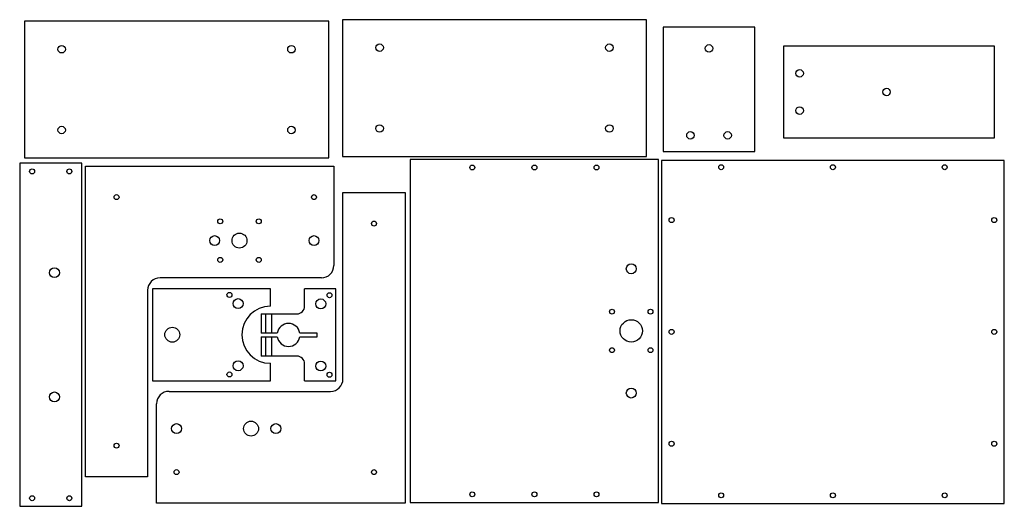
# Model space of a CAD drawing. Header units: millimetres. Extents: x 4 to 797, y 3 to 395.
import ezdxf
from ezdxf.lldxf.tags import DXFTag

# ---------------------------------------------------------------- set-up
doc = ezdxf.new("R2010")
doc.units = ezdxf.units.MM
for name, color, linetype in [('$TD_AUDIT_GENERATED_(3F)', 7, 'Continuous'), ('BASE', 7, 'Continuous'), ('FRONTAL', 7, 'Continuous'), ('LATERAL_DCHO', 7, 'Continuous'), ('LATERAL_IZDO', 7, 'Continuous'), ('MESA_SUPERIOR', 7, 'Continuous'), ('MESA_VCAL1', 7, 'Continuous'), ('MESA_VCAL2', 7, 'Continuous'), ('MESA_VCAL_INF', 7, 'Continuous'), ('MESA_VCAL_SUP', 7, 'Continuous'), ('TRASERA', 7, 'Continuous')]:
    doc.layers.add(name, color=color, linetype=linetype)
tags = doc.linetypes.add('HIDDEN2', pattern=[4.7625, 3.175, -1.5875]).pattern_tags.tags
tags[6:7] = [DXFTag(74, 4), DXFTag(75, 0), DXFTag(340, '0'), DXFTag(46, 0.0), DXFTag(50, 0.0), DXFTag(44, 0.0), DXFTag(45, 0.0)]
tags[4:5] = [DXFTag(74, 4), DXFTag(75, 0), DXFTag(340, '0'), DXFTag(46, 0.0), DXFTag(50, 0.0), DXFTag(44, 0.0), DXFTag(45, 0.0)]

# ---------------------------------------------------------------- blocks, each defined once
blk = doc.blocks.new('SE')
at = {"layer": 'MESA_VCAL_INF', "color": 7, "linetype": 'Continuous'}
for p, q in [((258.4, 178.07), (233.4, 178.07)), ((233.4, 164.31), (233.4, 178.07)), ((258.4, 104.07), (258.4, 178.07)), ((198.4, 158.07), (198.4, 142.57)), ((198.4, 158.07), (227.16, 158.07)), ((211.27, 142.57), (198.4, 142.57)), ((198.4, 139.57), (198.4, 124.07)), ((198.4, 139.57), (211.27, 139.57)), ((243.4, 142.57), (229.53, 142.57)), ((229.53, 139.57), (243.4, 139.57)), ((243.4, 139.57), (243.4, 142.57)), ((227.16, 124.07), (198.4, 124.07)), ((233.4, 104.07), (233.4, 117.83)), ((233.4, 104.07), (258.4, 104.07))]:
    blk.add_line(p, q, dxfattribs=at)
at = {"layer": 'MESA_VCAL_INF', "color": 7, "linetype": 'HIDDEN2'}
for p, q in [((201.9, 158.07), (201.9, 142.57)), ((206.9, 142.57), (206.9, 158.07)), ((201.9, 139.57), (201.9, 124.07)), ((206.9, 124.07), (206.9, 139.57))]:
    blk.add_line(p, q, dxfattribs=at)
at = {"layer": 'MESA_VCAL_INF', "color": 7, "linetype": 'Continuous'}
for centre, radius in [((253.4, 173.07), 2), ((246.4, 166.07), 4), ((246.4, 116.07), 4), ((253.4, 109.07), 2)]:
    blk.add_circle(centre, radius, dxfattribs=at)
for centre, radius, start, end in [((227.16, 164.31), 6.24, 270, 360), ((220.4, 141.07), 9.25, 9.33242, 170.66758), ((220.4, 141.07), 9.25, 189.33242, 350.66758), ((227.16, 117.83), 6.24, 0, 90)]:
    blk.add_arc(centre, radius, start, end, dxfattribs=at)
blk = doc.blocks.new('SE1')
at = {"layer": 'MESA_VCAL_SUP', "color": 7, "linetype": 'Continuous'}
for p, q in [((205.83, 178.27), (110.83, 178.27)), ((110.83, 178.27), (110.83, 104.27)), ((205.83, 164.27), (205.83, 178.27)), ((205.83, 104.27), (205.83, 118.27)), ((110.83, 104.27), (205.83, 104.27))]:
    blk.add_line(p, q, dxfattribs=at)
for centre, radius in [((172.83, 173.27), 2), ((179.83, 166.27), 4), ((126.83, 141.27), 6), ((179.83, 116.27), 4), ((172.83, 109.27), 2)]:
    blk.add_circle(centre, radius, dxfattribs=at)
blk.add_arc((205.83, 141.27), 23, 90, 270, dxfattribs=at)
blk = doc.blocks.new('SE2')
at = {"layer": 'MESA_VCAL1', "color": 7, "linetype": 'Continuous'}
for p, q in [((788.95, 373.58), (618.95, 373.58)), ((618.95, 373.58), (618.95, 299.58)), ((788.95, 299.58), (788.95, 373.58)), ((618.95, 299.58), (788.95, 299.58))]:
    blk.add_line(p, q, dxfattribs=at)
for centre in [(631.95, 351.58), (701.95, 336.58), (631.95, 321.58)]:
    blk.add_circle(centre, 3, dxfattribs=at)
blk = doc.blocks.new('SE3')
at = {"layer": 'MESA_VCAL2', "color": 7, "linetype": 'Continuous'}
for p, q in [((596.01, 388.68), (522.01, 388.68)), ((522.01, 388.68), (522.01, 288.68)), ((596.01, 288.68), (596.01, 388.68)), ((522.01, 288.68), (596.01, 288.68))]:
    blk.add_line(p, q, dxfattribs=at)
for centre in [(559.01, 371.68), (544.01, 301.68), (574.01, 301.68)]:
    blk.add_circle(centre, 3, dxfattribs=at)
blk = doc.blocks.new('SE4')
at = {"layer": 'LATERAL_DCHO', "color": 7, "linetype": 'Continuous'}
for p, q in [((264.24, 255.69), (314.24, 255.69)), ((264.24, 105.69), (264.24, 255.69)), ((314.24, 255.69), (314.24, 5.69)), ((124.24, 95.69), (254.24, 95.69)), ((114.24, 5.69), (114.24, 85.69)), ((314.24, 5.69), (114.24, 5.69))]:
    blk.add_line(p, q, dxfattribs=at)
for centre, radius in [((289.24, 230.69), 2), ((190.24, 65.69), 6), ((130.24, 65.69), 4), ((210.24, 65.69), 4), ((130.24, 30.69), 2), ((289.24, 30.69), 2)]:
    blk.add_circle(centre, radius, dxfattribs=at)
for centre, start, end in [((254.24, 105.69), 270, 0), ((124.24, 85.69), 90, 180)]:
    blk.add_arc(centre, 10, start, end, dxfattribs=at)
blk = doc.blocks.new('SE5')
at = {"layer": 'FRONTAL', "color": 7, "linetype": 'Continuous'}
for p, q in [((53.95, 279.19), (3.95, 279.19)), ((3.95, 279.19), (3.95, 3.19)), ((53.95, 3.19), (53.95, 279.19)), ((3.95, 3.19), (53.95, 3.19))]:
    blk.add_line(p, q, dxfattribs=at)
for centre, radius in [((13.95, 272.69), 2), ((43.95, 272.69), 2), ((31.95, 191.19), 4), ((31.95, 91.19), 4), ((13.95, 9.69), 2), ((43.95, 9.69), 2)]:
    blk.add_circle(centre, radius, dxfattribs=at)
blk = doc.blocks.new('SE6')
at = {"layer": 'TRASERA', "color": 7, "linetype": 'Continuous'}
for p, q in [((518.39, 282.32), (318.39, 282.32)), ((318.39, 282.32), (318.39, 6.32)), ((518.39, 6.32), (518.39, 282.32)), ((318.39, 6.32), (518.39, 6.32))]:
    blk.add_line(p, q, dxfattribs=at)
for centre, radius in [((368.39, 275.82), 2), ((418.39, 275.82), 2), ((468.39, 275.82), 2), ((496.39, 194.32), 4), ((480.89, 159.82), 2), ((511.89, 159.82), 2), ((496.39, 144.32), 9), ((480.89, 128.82), 2), ((511.89, 128.82), 2), ((496.39, 94.32), 4), ((368.39, 12.82), 2), ((418.39, 12.82), 2), ((468.39, 12.82), 2)]:
    blk.add_circle(centre, radius, dxfattribs=at)
blk = doc.blocks.new('SE7')
at = {"layer": 'MESA_SUPERIOR', "color": 7, "linetype": 'Continuous'}
for p, q in [((252.75, 393.47), (7.75, 393.47)), ((7.75, 393.47), (7.75, 283.47)), ((252.75, 283.47), (252.75, 393.47)), ((7.75, 283.47), (252.75, 283.47))]:
    blk.add_line(p, q, dxfattribs=at)
for centre in [(37.75, 370.97), (222.75, 370.97), (37.75, 305.97), (222.75, 305.97)]:
    blk.add_circle(centre, 3, dxfattribs=at)
blk = doc.blocks.new('SE8')
at = {"layer": 'MESA_SUPERIOR', "color": 7, "linetype": 'Continuous'}
for p, q in [((508.77, 394.75), (263.77, 394.75)), ((263.77, 394.75), (263.77, 284.75)), ((508.77, 284.75), (508.77, 394.75)), ((263.77, 284.75), (508.77, 284.75))]:
    blk.add_line(p, q, dxfattribs=at)
for centre in [(293.77, 372.25), (478.77, 372.25), (293.77, 307.25), (478.77, 307.25)]:
    blk.add_circle(centre, 3, dxfattribs=at)
blk = doc.blocks.new('SE9')
at = {"layer": 'BASE', "color": 7, "linetype": 'Continuous'}
for p, q in [((796.77, 281.53), (520.77, 281.53)), ((520.77, 281.53), (520.77, 5.53)), ((796.77, 5.53), (796.77, 281.53)), ((520.77, 5.53), (796.77, 5.53))]:
    blk.add_line(p, q, dxfattribs=at)
for centre in [(568.77, 276.03), (658.77, 276.03), (748.77, 276.03), (528.87, 233.53), (788.67, 233.53), (528.87, 143.53), (788.67, 143.53), (528.87, 53.53), (788.67, 53.53), (568.77, 12.03), (658.77, 12.03), (748.77, 12.03)]:
    blk.add_circle(centre, 2, dxfattribs=at)
blk = doc.blocks.new('SE10')
at = {"layer": 'LATERAL_IZDO', "color": 7, "linetype": 'Continuous'}
for p, q in [((56.94, 277), (256.94, 277)), ((56.94, 27), (56.94, 277)), ((256.94, 277), (256.94, 197)), ((246.94, 187), (116.94, 187)), ((106.94, 177), (106.94, 27)), ((106.94, 27), (56.94, 27))]:
    blk.add_line(p, q, dxfattribs=at)
for centre, radius in [((81.94, 252), 2), ((240.94, 252), 2), ((165.44, 232.5), 2), ((196.44, 232.5), 2), ((180.94, 217), 6), ((160.94, 217), 4), ((240.94, 217), 4), ((165.44, 201.5), 2), ((196.44, 201.5), 2), ((81.94, 52), 2)]:
    blk.add_circle(centre, radius, dxfattribs=at)
for centre, start, end in [((246.94, 197), 270, 0), ((116.94, 177), 90, 180)]:
    blk.add_arc(centre, 10, start, end, dxfattribs=at)

msp = doc.modelspace()

# ---------------------------------------------------------------- block references
at = {"layer": '$TD_AUDIT_GENERATED_(3F)'}
for name in ['SE7', 'SE8', 'SE3', 'SE2', 'SE5', 'SE6', 'SE9', 'SE10', 'SE4', 'SE1', 'SE']:
    msp.add_blockref(name, (0, 0), dxfattribs=at)

doc.saveas('drawing.dxf')
